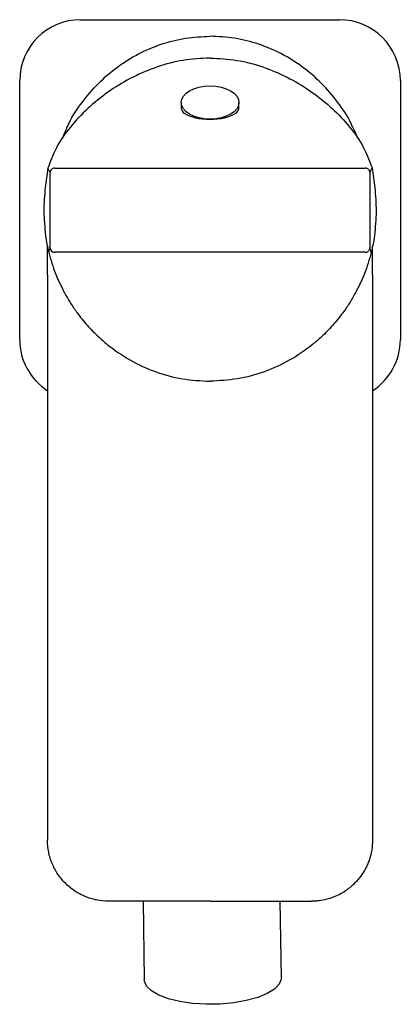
# Model space of a CAD drawing. Header units: millimetres. Extents: x 4179.37 to 4179.42, y 1763.833 to 1763.962.
import ezdxf

# ---------------------------------------------------------------- set-up
doc = ezdxf.new("R2010")
doc.units = ezdxf.units.MM
doc.layers.add('SANINDUSA', color=3, linetype='Continuous')

msp = doc.modelspace()

# ---------------------------------------------------------------- linework, layer by layer
at = {"layer": 'SANINDUSA'}
for p, q in [((4179.37772, 1763.96222), (4179.41172, 1763.96222)), ((4179.39472, 1763.95718), (4179.39472, 1763.95721)), ((4179.36972, 1763.92022), (4179.36972, 1763.95422)), ((4179.41972, 1763.95422), (4179.41972, 1763.92022)), ((4179.39092, 1763.95135), (4179.39092, 1763.95062)), ((4179.39852, 1763.95062), (4179.39852, 1763.95135)), ((4179.37344, 1763.94281), (4179.37342, 1763.94273)), ((4179.37343, 1763.94278), (4179.37342, 1763.94273)), ((4179.37372, 1763.93228), (4179.37372, 1763.94215)), ((4179.37432, 1763.94275), (4179.41512, 1763.94275)), ((4179.41572, 1763.94215), (4179.41572, 1763.93228)), ((4179.41602, 1763.94273), (4179.416, 1763.94281)), ((4179.41602, 1763.94273), (4179.416, 1763.94278)), ((4179.37337, 1763.92871), (4179.37337, 1763.93244)), ((4179.37353, 1763.93168), (4179.37354, 1763.93167)), ((4179.37353, 1763.93168), (4179.37354, 1763.93167)), ((4179.41512, 1763.93168), (4179.37432, 1763.93168)), ((4179.4159, 1763.93167), (4179.4159, 1763.93168)), ((4179.4159, 1763.93167), (4179.4159, 1763.93168)), ((4179.41606, 1763.92871), (4179.41607, 1763.93244)), ((4179.37337, 1763.92871), (4179.37337, 1763.85449)), ((4179.37337, 1763.92871), (4179.37337, 1763.92871)), ((4179.41606, 1763.92871), (4179.41606, 1763.85449)), ((4179.41606, 1763.92871), (4179.41606, 1763.92871)), ((4179.39472, 1763.91476), (4179.39472, 1763.91473)), ((4179.39472, 1763.84649), (4179.38137, 1763.84649)), ((4179.38594, 1763.84649), (4179.38609, 1763.83616)), ((4179.39472, 1763.84649), (4179.40806, 1763.84649)), ((4179.40409, 1763.83643), (4179.40394, 1763.84649))]:
    msp.add_line(p, q, dxfattribs=at)
at = {"layer": 'SANINDUSA', "flags": 128}
msp.add_lwpolyline([(4179.40409, 1763.83643), (4179.40408, 1763.83625), (4179.40381, 1763.83558), (4179.40319, 1763.83493), (4179.40223, 1763.83435), (4179.40098, 1763.83384), (4179.39949, 1763.83343), (4179.39782, 1763.83314), (4179.39604, 1763.83298), (4179.39422, 1763.83295), (4179.39243, 1763.83306), (4179.39076, 1763.8333), (4179.38926, 1763.83367), (4179.388, 1763.83414), (4179.38703, 1763.8347), (4179.38639, 1763.83533), (4179.38611, 1763.83599), (4179.38609, 1763.83616)], dxfattribs=at)
at = {"layer": 'SANINDUSA'}
for centre, start, end in [((4179.37772, 1763.95422), 90, 180), ((4179.41172, 1763.95422), 0, 90), ((4179.37772, 1763.92022), 180, 237.1027), ((4179.41172, 1763.92022), 302.8973, 0)]:
    msp.add_arc(centre, 0.008, start, end, dxfattribs=at)
msp.add_ellipse((4179.39472, 1763.95135), major_axis=(-0.0038, 0), ratio=0.573576, dxfattribs=at)
msp.add_ellipse((4179.39472, 1763.95062), major_axis=(-0.0038, 0), ratio=0.386151, start_param=6.283185, end_param=9.424778, dxfattribs=at)
for points, knots in [([(4179.37593, 1763.94805), (4179.37602, 1763.94825), (4179.37655, 1763.94944), (4179.37791, 1763.95144), (4179.38002, 1763.95392), (4179.3825, 1763.95606), (4179.38527, 1763.9578), (4179.38829, 1763.95907), (4179.39146, 1763.95989), (4179.39363, 1763.95999), (4179.39472, 1763.96004)], [0, 0, 0, 0, 0.028765, 0.166773, 0.305917, 0.444855, 0.583804, 0.722344, 0.861584, 1, 1, 1, 1]), ([(4179.41351, 1763.94804), (4179.41341, 1763.94825), (4179.41289, 1763.94944), (4179.41152, 1763.95144), (4179.40942, 1763.95392), (4179.40693, 1763.95606), (4179.40416, 1763.9578), (4179.40115, 1763.95907), (4179.39798, 1763.95989), (4179.3958, 1763.95999), (4179.39472, 1763.96004)], [0, 0, 0, 0, 0.028887, 0.166878, 0.306004, 0.444924, 0.583856, 0.722378, 0.861601, 1, 1, 1, 1]), ([(4179.39472, 1763.95718), (4179.39354, 1763.95712), (4179.39119, 1763.957), (4179.38778, 1763.95609), (4179.38457, 1763.95475), (4179.38161, 1763.95299), (4179.37893, 1763.95089), (4179.37659, 1763.9485), (4179.37461, 1763.94583), (4179.37383, 1763.94382), (4179.37344, 1763.94281)], [0, 0, 0, 0, 0.124962, 0.249957, 0.374968, 0.500021, 0.625058, 0.750109, 0.875091, 1, 1, 1, 1]), ([(4179.39472, 1763.95718), (4179.3959, 1763.95712), (4179.39826, 1763.957), (4179.40167, 1763.95609), (4179.40488, 1763.95474), (4179.40784, 1763.95298), (4179.41051, 1763.95089), (4179.41285, 1763.9485), (4179.41483, 1763.94583), (4179.41561, 1763.94382), (4179.416, 1763.94281)], [0, 0, 0, 0, 0.125165, 0.250486, 0.375419, 0.500697, 0.625259, 0.750329, 0.874933, 1, 1, 1, 1]), ([(4179.37342, 1763.94273), (4179.37335, 1763.9423), (4179.37322, 1763.94145), (4179.37312, 1763.94059), (4179.37307, 1763.94016)], [0, 0, 0, 0, 0.499995, 1, 1, 1, 1]), ([(4179.37372, 1763.94215), (4179.37371, 1763.94219), (4179.37369, 1763.94228), (4179.37351, 1763.94258), (4179.37342, 1763.94273)], [0, 0, 0, 0, 0.499987, 1, 1, 1, 1]), ([(4179.37432, 1763.94275), (4179.37424, 1763.94274), (4179.37408, 1763.94272), (4179.37388, 1763.94258), (4179.37374, 1763.94238), (4179.37373, 1763.94222), (4179.37372, 1763.94215)], [0, 0, 0, 0, 0.2500035, 0.5000015, 0.7500008, 1, 1, 1, 1]), ([(4179.41572, 1763.94215), (4179.41571, 1763.94222), (4179.41569, 1763.94238), (4179.41555, 1763.94258), (4179.41535, 1763.94272), (4179.4152, 1763.94274), (4179.41512, 1763.94275)], [0, 0, 0, 0, 0.25, 0.5, 0.75, 1, 1, 1, 1]), ([(4179.41572, 1763.94215), (4179.41573, 1763.94219), (4179.41574, 1763.94228), (4179.41593, 1763.94258), (4179.41602, 1763.94273)], [0, 0, 0, 0, 0.499987, 1, 1, 1, 1]), ([(4179.41602, 1763.94273), (4179.41608, 1763.9423), (4179.41622, 1763.94145), (4179.41631, 1763.94059), (4179.41636, 1763.94016)], [0, 0, 0, 0, 0.500007, 1, 1, 1, 1]), ([(4179.37307, 1763.94016), (4179.37298, 1763.93914), (4179.3728, 1763.93712), (4179.37301, 1763.93494), (4179.37312, 1763.93386)], [0, 0, 0, 0, 0.5005815, 1, 1, 1, 1]), ([(4179.41636, 1763.94016), (4179.41645, 1763.93914), (4179.41663, 1763.93712), (4179.41642, 1763.93494), (4179.41632, 1763.93386)], [0, 0, 0, 0, 0.500089, 1, 1, 1, 1]), ([(4179.37312, 1763.93386), (4179.37318, 1763.93349), (4179.37329, 1763.93276), (4179.37345, 1763.93204), (4179.37353, 1763.93168)], [0, 0, 0, 0, 0.500092, 1, 1, 1, 1]), ([(4179.41632, 1763.93386), (4179.41626, 1763.93349), (4179.41615, 1763.93276), (4179.41598, 1763.93204), (4179.4159, 1763.93168)], [0, 0, 0, 0, 0.500092, 1, 1, 1, 1]), ([(4179.37353, 1763.93168), (4179.37359, 1763.93184), (4179.37369, 1763.93214), (4179.37371, 1763.93223), (4179.37372, 1763.93228)], [0, 0, 0, 0, 0.500007, 1, 1, 1, 1]), ([(4179.37354, 1763.93167), (4179.37367, 1763.9312), (4179.37392, 1763.93025), (4179.37441, 1763.92891), (4179.37497, 1763.92761), (4179.37562, 1763.92632), (4179.37637, 1763.92503), (4179.37735, 1763.92359), (4179.37855, 1763.92211), (4179.3799, 1763.92072), (4179.38174, 1763.91912), (4179.38419, 1763.91745), (4179.38753, 1763.91592), (4179.39106, 1763.91495), (4179.3935, 1763.91482), (4179.39472, 1763.91476)], [0, 0, 0, 0, 0.0508357, 0.1004763, 0.1471784, 0.1957542, 0.2496167, 0.3006281, 0.3745985, 0.4459591, 0.4993808, 0.6255156, 0.7489997, 0.8753548, 1, 1, 1, 1]), ([(4179.37372, 1763.93228), (4179.37373, 1763.9322), (4179.37374, 1763.93204), (4179.37388, 1763.93184), (4179.37408, 1763.9317), (4179.37424, 1763.93169), (4179.37432, 1763.93168)], [0, 0, 0, 0, 0.25, 0.5, 0.75, 1, 1, 1, 1]), ([(4179.4159, 1763.93167), (4179.41577, 1763.9312), (4179.41551, 1763.93025), (4179.41502, 1763.9289), (4179.41446, 1763.9276), (4179.4138, 1763.92629), (4179.41304, 1763.925), (4179.41206, 1763.92356), (4179.41086, 1763.92208), (4179.4095, 1763.92069), (4179.40766, 1763.91909), (4179.40521, 1763.91743), (4179.40188, 1763.91591), (4179.39835, 1763.91495), (4179.39592, 1763.91482), (4179.39472, 1763.91476)], [0, 0, 0, 0, 0.051023, 0.100856, 0.147793, 0.196736, 0.251089, 0.301894, 0.376068, 0.447107, 0.500877, 0.626964, 0.750269, 0.876004, 1, 1, 1, 1]), ([(4179.41512, 1763.93168), (4179.41518, 1763.93168), (4179.41531, 1763.9317), (4179.41549, 1763.93179), (4179.41563, 1763.93194), (4179.41567, 1763.93206), (4179.4157, 1763.93212)], [0, 0, 0, 0, 0.250442, 0.499577, 0.751118, 1, 1, 1, 1]), ([(4179.4157, 1763.93212), (4179.4157, 1763.93213), (4179.4157, 1763.93214), (4179.41571, 1763.93216), (4179.41571, 1763.93219), (4179.41571, 1763.93221), (4179.41571, 1763.93223), (4179.41571, 1763.93224), (4179.41572, 1763.93226), (4179.41572, 1763.93227), (4179.41572, 1763.93228), (4179.41572, 1763.93228), (4179.41572, 1763.93228)], [0, 0, 0, 0, 0.162035, 0.301289, 0.420596, 0.522883, 0.610596, 0.685742, 0.804794, 0.891779, 0.952109, 1, 1, 1, 1]), ([(4179.4159, 1763.93168), (4179.41585, 1763.93184), (4179.41575, 1763.93214), (4179.41573, 1763.93223), (4179.41572, 1763.93228)], [0, 0, 0, 0, 0.500007, 1, 1, 1, 1]), ([(4179.38137, 1763.84649), (4179.38084, 1763.84649), (4179.38032, 1763.84654), (4179.37955, 1763.8467), (4179.37929, 1763.84676), (4179.37879, 1763.84692), (4179.3783, 1763.84709), (4179.37783, 1763.84731), (4179.37737, 1763.84756), (4179.37714, 1763.8477), (4179.37649, 1763.84814), (4179.37608, 1763.84847), (4179.37535, 1763.84921), (4179.37501, 1763.84962), (4179.37443, 1763.85049), (4179.37418, 1763.85095), (4179.37388, 1763.85167), (4179.37379, 1763.85192), (4179.37364, 1763.85242), (4179.37358, 1763.85268), (4179.37342, 1763.85344), (4179.37337, 1763.85396), (4179.37337, 1763.85449)], [0, 0, 0, 0, 0.125, 0.125, 0.1875, 0.1875, 0.25, 0.3125, 0.3125, 0.375, 0.375, 0.5, 0.5, 0.625, 0.625, 0.75, 0.75, 0.8125, 0.8125, 0.875, 0.875, 1, 1, 1, 1]), ([(4179.41606, 1763.85449), (4179.41606, 1763.8544), (4179.41606, 1763.85421), (4179.41604, 1763.85392), (4179.41602, 1763.85363), (4179.41598, 1763.85333), (4179.41593, 1763.85303), (4179.41587, 1763.85274), (4179.4158, 1763.85244), (4179.41571, 1763.85214), (4179.41561, 1763.85184), (4179.4155, 1763.85155), (4179.41538, 1763.85125), (4179.41524, 1763.85096), (4179.4151, 1763.85067), (4179.41493, 1763.85039), (4179.41476, 1763.85011), (4179.41458, 1763.84984), (4179.41438, 1763.84958), (4179.41417, 1763.84932), (4179.41395, 1763.84907), (4179.41364, 1763.84875), (4179.41321, 1763.84835), (4179.41261, 1763.8479), (4179.41192, 1763.84746), (4179.41098, 1763.84701), (4179.40993, 1763.84668), (4179.40895, 1763.84653), (4179.40838, 1763.84649), (4179.40813, 1763.84649), (4179.40806, 1763.84649)], [0, 0, 0, 0, 0.022665, 0.045653, 0.068954, 0.09256, 0.11646, 0.140642, 0.165093, 0.1898, 0.214748, 0.239922, 0.265303, 0.290875, 0.316618, 0.342514, 0.368541, 0.39468, 0.420909, 0.447205, 0.473547, 0.499912, 0.553929, 0.613822, 0.679214, 0.749557, 0.862541, 0.940025, 0.98509, 1, 1, 1, 1])]:
    msp.add_open_spline(points, degree=3, knots=knots, dxfattribs=at)
for points in [[(4179.37593, 1763.94805), (4179.37573, 1763.94767), (4179.37547, 1763.94709), (4179.37533, 1763.94673)], [(4179.4141, 1763.94673), (4179.41393, 1763.94715), (4179.41369, 1763.9477), (4179.41351, 1763.94804)]]:
    msp.add_open_spline(points, degree=3, dxfattribs=at)

doc.saveas('drawing.dxf')
